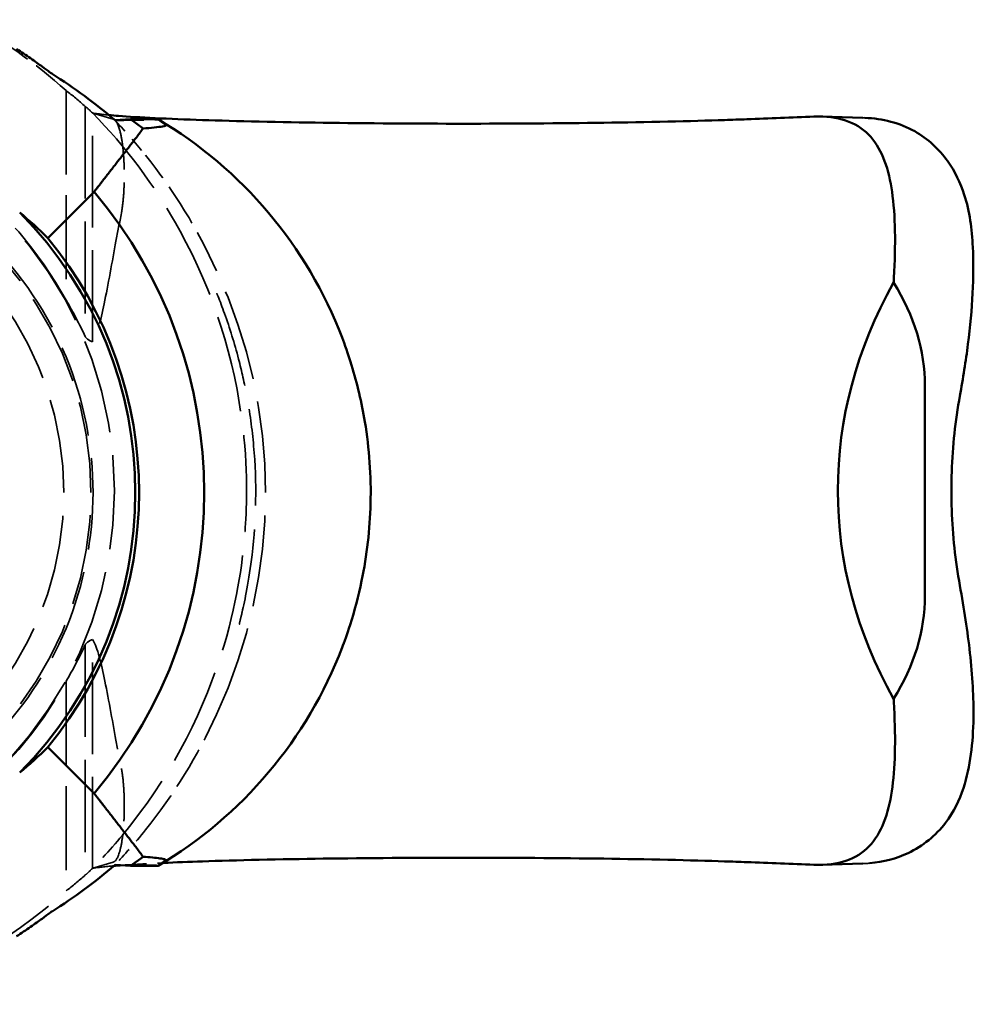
# Model space of a CAD drawing. Header units: millimetres. Extents: x 9 to 113, y 21 to 80.
# Tile 4 of 12: x 52.7 to 61.5, y 21.41 to 30.49. Entities that reach past the tile are written whole.
import ezdxf

# ---------------------------------------------------------------- set-up
doc = ezdxf.new("R2010")
doc.units = ezdxf.units.MM
doc.header["$LTSCALE"] = 0.2
doc.linetypes.add('DASHED', pattern=[0.2068, 0.1655, -0.0413])
doc.layers.add('Arêtes cachées(ISO)', color=7, linetype='DASHED', lineweight=35)
doc.layers.add('Arêtes visibles(ISO)', color=7, linetype='Continuous', lineweight=50)

msp = doc.modelspace()

# ---------------------------------------------------------------- linework, layer by layer
at = {"layer": 'Arêtes cachées(ISO)', "ltscale": 23.373543}
for p, q in [((53.126, 29.8336), (53.126, 27.9001)), ((53.126, 24.3892), (53.126, 22.4558))]:
    msp.add_line(p, q, dxfattribs=at)
at = {"layer": 'Arêtes cachées(ISO)', "ltscale": 25.641628}
for p, q in [((53.3023, 29.6864), (53.3023, 27.5653)), ((53.3023, 24.724), (53.3023, 22.603))]:
    msp.add_line(p, q, dxfattribs=at)
at = {"layer": 'Arêtes cachées(ISO)', "ltscale": 25.520971}
for p, q in [((53.3682, 27.5163), (53.3682, 29.6274)), ((53.3682, 22.6619), (53.3682, 24.773))]:
    msp.add_line(p, q, dxfattribs=at)
at = {"layer": 'Arêtes cachées(ISO)', "ltscale": 19.579063}
msp.add_line((53.3721, 29.6239), (53.561, 29.5678), dxfattribs=at)
at = {"layer": 'Arêtes cachées(ISO)', "ltscale": 1.624306}
for p, q in [((53.5774, 29.5587), (53.5767, 29.5572)), ((53.5767, 22.6973), (53.5774, 22.6958))]:
    msp.add_line(p, q, dxfattribs=at)
at = {"layer": 'Arêtes cachées(ISO)', "ltscale": 4.964785}
for p, q in [((53.9738, 29.5681), (53.9726, 29.5635)), ((53.9726, 22.691), (53.9738, 22.6865))]:
    msp.add_line(p, q, dxfattribs=at)
at = {"layer": 'Arêtes cachées(ISO)', "ltscale": 19.596634}
msp.add_line((53.5611, 22.7216), (53.3721, 22.6654), dxfattribs=at)
at = {"layer": 'Arêtes cachées(ISO)', "ltscale": 10.776331}
msp.add_arc((49.8271, 26.1447), 4.9488, 48.19436, 61.30158, dxfattribs=at)
at = {"layer": 'Arêtes cachées(ISO)', "ltscale": 26.196695}
msp.add_arc((49.9259, 26.1447), 3.6456, 283.37081, 76.62919, dxfattribs=at)
at = {"layer": 'Arêtes cachées(ISO)', "ltscale": 24.587076}
for start, end in [(28.74733, 76.63722), (283.36278, 331.25267)]:
    msp.add_arc((49.9259, 26.1447), 3.65, start, end, dxfattribs=at)
at = {"layer": 'Arêtes cachées(ISO)', "ltscale": 25.272585}
msp.add_arc((50.1053, 26.1273), 3.25, 212.57897, 147.42103, dxfattribs=at)
at = {"layer": 'Arêtes cachées(ISO)', "ltscale": 26.0994}
msp.add_arc((50.1053, 26.1273), 3, 215.68533, 144.31467, dxfattribs=at)
at = {"layer": 'Arêtes cachées(ISO)', "ltscale": 25.511612}
msp.add_arc((50.1053, 26.1273), 4.8587, 335.11437, 24.88563, dxfattribs=at)
at = {"layer": 'Arêtes cachées(ISO)', "ltscale": 25.942202}
msp.add_arc((49.8271, 26.1447), 4.9488, 286.96065, 311.80564, dxfattribs=at)
at = {"layer": 'Arêtes cachées(ISO)', "ltscale": 14.444583}
for start_param, end_param in [(0.849381, 0.897986), (5.385199, 5.433804)]:
    msp.add_ellipse((50.1784, 26.1447), major_axis=(4.7299, 0), ratio=0.997238, start_param=start_param, end_param=end_param, dxfattribs=at)
at = {"layer": 'Arêtes cachées(ISO)', "ltscale": 0.315555}
msp.add_ellipse((50.1784, 26.1447), major_axis=(4.7299, 0), ratio=0.997238, start_param=0.829548, end_param=0.83065, dxfattribs=at)
at = {"layer": 'Arêtes cachées(ISO)', "ltscale": 0.170919}
for centre, major_axis, start_param, end_param in [((49.8271, 24.5889), (0, -6.2254), 2.512885, 2.513056), ((49.8271, 27.7004), (0, 6.2254), 3.77013, 3.770301)]:
    msp.add_ellipse(centre, major_axis=major_axis, ratio=0.96827, start_param=start_param, end_param=end_param, dxfattribs=at)
at = {"layer": 'Arêtes cachées(ISO)', "ltscale": 11.933524}
for centre, major_axis, start_param, end_param in [((49.997, 26.1268), (0.0198, 4.9583), 5.141513, 5.394354), ((49.997, 26.1277), (-0.0198, 4.9583), 4.03042, 4.283261)]:
    msp.add_ellipse(centre, major_axis=major_axis, ratio=0.999749, start_param=start_param, end_param=end_param, dxfattribs=at)
at = {"layer": 'Arêtes cachées(ISO)', "ltscale": 14.727393}
for start_param, end_param in [(0.428147, 0.538709), (5.744477, 5.855038)]:
    msp.add_ellipse((50.1808, 26.1447), major_axis=(3.4312, 0), ratio=0.997238, start_param=start_param, end_param=end_param, dxfattribs=at)
at = {"layer": 'Arêtes cachées(ISO)', "ltscale": 5.40741}
for centre, major_axis, start_param, end_param in [((56.826, 27.5167), (-3.526, 0.0598), 0.037434, 0.198522), ((56.826, 24.7726), (-3.526, -0.0598), 6.084664, 6.245751)]:
    msp.add_ellipse(centre, major_axis=major_axis, ratio=0.084932, start_param=start_param, end_param=end_param, dxfattribs=at)
at = {"layer": 'Arêtes cachées(ISO)', "ltscale": 0.315556}
msp.add_ellipse((50.1784, 26.1447), major_axis=(4.7299, 0), ratio=0.997238, start_param=5.452535, end_param=5.453637, dxfattribs=at)
at = {"layer": 'Arêtes cachées(ISO)', "ltscale": 5.421577}
msp.add_open_spline([(53.3023, 29.6864), (53.3094, 29.6819), (53.3319, 29.6626), (53.3682, 29.6274)], degree=3, dxfattribs=at)
at = {"layer": 'Arêtes cachées(ISO)', "ltscale": 5.163343}
msp.add_open_spline([(53.3712, 29.6246), (53.4109, 29.6184), (53.4616, 29.6122), (53.5219, 29.6064)], degree=3, dxfattribs=at)
at = {"layer": 'Arêtes cachées(ISO)', "ltscale": 26.915783}
msp.add_open_spline([(53.3712, 29.6246), (53.6677, 29.3213), (53.9458, 28.9596), (54.482, 27.9805), (54.6819, 27.3626), (54.8075, 26.2764), (54.7886, 25.9475), (54.7579, 25.5377), (54.7156, 25.1698), (54.4048, 24.1269), (54.1164, 23.5686), (53.617, 22.9299), (53.4956, 22.7921), (53.3712, 22.6648)], degree=3, knots=[-2.0250991, -2.0250991, -2.0250991, -2.0250991, -1.9377722, -1.9377722, -1.823611, -1.823611, -1.7453353, -1.7453353, -1.6427896, -1.6427896, -1.5062025, -1.5062025, -1.4647162, -1.4647162, -1.4647162, -1.4647162], dxfattribs=at)
at = {"layer": 'Arêtes cachées(ISO)', "ltscale": 14.679929}
msp.add_open_spline([(53.561, 29.5678), (53.5838, 29.561), (53.6035, 29.5274), (53.6319, 29.4304), (53.6398, 29.3813), (53.6508, 29.2995), (53.6553, 29.2514), (53.6612, 29.1512), (53.6621, 29.1077), (53.6628, 29.0322), (53.6621, 28.9906), (53.6595, 28.9197), (53.6573, 28.8767), (53.6485, 28.7836), (53.6428, 28.7415), (53.6372, 28.7043)], degree=3, knots=[0, 0, 0, 0, 0.0586483, 0.0586483, 0.1065248, 0.1065248, 0.1617742, 0.1617742, 0.2171069, 0.2171069, 0.285908, 0.285908, 0.3391868, 0.3391868, 0.3904459, 0.3904459, 0.3904459, 0.3904459], dxfattribs=at)
at = {"layer": 'Arêtes cachées(ISO)', "ltscale": 8.035375}
msp.add_open_spline([(53.5767, 29.5572), (53.5983, 29.5574), (53.6194, 29.5576), (53.7378, 29.5587), (53.8282, 29.5597), (53.9163, 29.5612), (53.9376, 29.5617), (53.965, 29.5626), (53.9724, 29.5631), (53.9726, 29.5635)], degree=3, knots=[0.05309291, 0.05309291, 0.05309291, 0.05309291, 0.06182494, 0.06182494, 0.10369082, 0.10369082, 0.12112443, 0.12112443, 0.13677795, 0.13677795, 0.13677795, 0.13677795], dxfattribs=at)
at = {"layer": 'Arêtes cachées(ISO)', "ltscale": 4.086226}
msp.add_open_spline([(53.5767, 29.5572), (53.5856, 29.5479), (53.5946, 29.5384), (53.6899, 29.437), (53.7769, 29.3373), (53.8578, 29.2368)], degree=3, knots=[0.07261155, 0.07261155, 0.07261155, 0.07261155, 0.07577935, 0.07577935, 0.10574062, 0.10574062, 0.10574062, 0.10574062], dxfattribs=at)
at = {"layer": 'Arêtes cachées(ISO)', "ltscale": 0.008402}
msp.add_open_spline([(60.4677, 29.582), (60.4679, 29.582), (60.4681, 29.582), (60.4683, 29.582)], degree=3, dxfattribs=at)
at = {"layer": 'Arêtes cachées(ISO)', "ltscale": 0.259975}
msp.add_open_spline([(60.4677, 29.582), (60.475, 29.5818), (60.4822, 29.5815), (60.4895, 29.5812)], degree=3, dxfattribs=at)
at = {"layer": 'Arêtes cachées(ISO)', "ltscale": 25.552065}
msp.add_open_spline([(47.6409, 23.9782), (47.6904, 23.9217), (47.7412, 23.8672), (48.0835, 23.5248), (48.4512, 23.2732), (49.2568, 22.9395), (49.6947, 22.8574), (50.5158, 22.8575), (50.9537, 22.9395), (51.7593, 23.2733), (52.127, 23.5249), (52.7075, 24.1056), (52.9591, 24.4732), (53.2927, 25.2788), (53.3748, 25.7167), (53.3748, 26.5378), (53.2927, 26.9757), (52.9591, 27.7813), (52.7075, 28.149), (52.127, 28.7296), (51.7593, 28.9813), (50.9537, 29.315), (50.5158, 29.3971), (49.6947, 29.3971), (49.2568, 29.315), (48.4512, 28.9813), (48.0835, 28.7297), (47.7412, 28.3874), (47.6904, 28.3328), (47.6409, 28.2763)], degree=3, knots=[0.224268, 0.224268, 0.224268, 0.224268, 0.246339, 0.246339, 0.369507, 0.369507, 0.492675, 0.492675, 0.615846, 0.615846, 0.739016, 0.739016, 0.86218, 0.86218, 0.985345, 0.985345, 1.108509, 1.108509, 1.231674, 1.231674, 1.354844, 1.354844, 1.478014, 1.478014, 1.601183, 1.601183, 1.724351, 1.724351, 1.746422, 1.746422, 1.746422, 1.746422], dxfattribs=at)
at = {"layer": 'Arêtes cachées(ISO)', "ltscale": 31.418875}
msp.add_open_spline([(53.6372, 28.7043), (53.6185, 28.6157), (53.6017, 28.5278), (53.5521, 28.2619), (53.5119, 28.0364), (53.445, 27.713), (53.4058, 27.5584), (53.3682, 27.5163)], degree=3, knots=[4.4532103, 4.4532103, 4.4532103, 4.4532103, 4.5006621, 4.5006621, 4.6035692, 4.6035692, 4.6982411, 4.6982411, 4.6982411, 4.6982411], dxfattribs=at)
at = {"layer": 'Arêtes cachées(ISO)', "ltscale": 26.896732}
msp.add_open_spline([(54.7288, 24.9151), (54.7226, 24.9165), (54.7225, 24.9164), (54.7225, 24.9162), (54.7225, 24.9162), (54.7225, 24.9163), (54.7226, 24.9166), (54.7228, 24.9176), (54.7231, 24.9187), (54.7241, 24.9229), (54.7254, 24.9282), (54.7328, 24.9578), (54.7421, 24.9963), (54.7732, 25.1314), (54.8127, 25.3171), (54.8795, 25.8847), (54.8845, 26.2226), (54.8412, 26.7119), (54.8198, 26.8675), (54.77, 27.1348), (54.7451, 27.2465), (54.6788, 27.5013), (54.6345, 27.644), (54.5442, 27.8958), (54.5054, 27.99), (54.471, 28.0708), (54.4613, 28.0931), (54.4521, 28.114), (54.4498, 28.1193), (54.4476, 28.1243), (54.4471, 28.1256), (54.4466, 28.1267), (54.4465, 28.127), (54.4464, 28.1273), (54.4464, 28.1273), (54.4438, 28.1331)], degree=3, knots=[-0.1584678, -0.1584678, -0.1584678, -0.1584678, -0.1581944, -0.1581944, -0.1579245, -0.1579245, -0.1574221, -0.1574221, -0.1565696, -0.1565696, -0.154072, -0.154072, -0.1461364, -0.1461364, -0.1168522, -0.1168522, -0.0758751, -0.0758751, -0.0566886, -0.0566886, -0.042522, -0.042522, -0.0243956, -0.0243956, -0.008628, -0.008628, -0.0033976, -0.0033976, -0.0014766, -0.0014766, -0.0006964, -0.0006964, -0.0003438, -0.0003438, -0.0000509, -0.0000509, -0.0000509, -0.0000509], dxfattribs=at)
at = {"layer": 'Arêtes cachées(ISO)', "ltscale": 0.009132}
msp.add_open_spline([(61.3641, 27.0182), (61.3641, 27.0179), (61.364, 27.0176), (61.3639, 27.0173)], degree=3, dxfattribs=at)
at = {"layer": 'Arêtes cachées(ISO)', "ltscale": 31.413904}
msp.add_open_spline([(53.3682, 24.773), (53.4058, 24.7309), (53.445, 24.5763), (53.5119, 24.253), (53.5521, 24.0275), (53.6017, 23.7615), (53.6185, 23.6737), (53.6362, 23.5851)], degree=3, knots=[2.3725982, 2.3725982, 2.3725982, 2.3725982, 2.46727, 2.46727, 2.5701772, 2.5701772, 2.6176174, 2.6176174, 2.6176174, 2.6176174], dxfattribs=at)
at = {"layer": 'Arêtes cachées(ISO)', "ltscale": 14.698013}
msp.add_open_spline([(53.6362, 23.5851), (53.6411, 23.557), (53.6466, 23.5281), (53.6564, 23.423), (53.6591, 23.3834), (53.6627, 23.2923), (53.6629, 23.2508), (53.6623, 23.1723), (53.6607, 23.1282), (53.6562, 23.0507), (53.6524, 23.0003), (53.6387, 22.8981), (53.6303, 22.8547), (53.6018, 22.7541), (53.581, 22.7275), (53.5611, 22.7216)], degree=3, knots=[0.00011069, 0.00011069, 0.00011069, 0.00011069, 0.01641884, 0.01641884, 0.024697, 0.024697, 0.03396019, 0.03396019, 0.04692542, 0.04692542, 0.05842994, 0.05842994, 0.06884642, 0.06884642, 0.08798629, 0.08798629, 0.08798629, 0.08798629], dxfattribs=at)
at = {"layer": 'Arêtes cachées(ISO)', "ltscale": 4.086212}
msp.add_open_spline([(53.8578, 23.0177), (53.7569, 22.8924), (53.6616, 22.7863), (53.5767, 22.6973)], degree=3, dxfattribs=at)
at = {"layer": 'Arêtes cachées(ISO)', "ltscale": 6.36927}
msp.add_open_spline([(53.3712, 22.6648), (53.4205, 22.6725), (53.4868, 22.6802), (53.5675, 22.6871)], degree=3, dxfattribs=at)
at = {"layer": 'Arêtes cachées(ISO)', "ltscale": 8.035384}
msp.add_open_spline([(53.9726, 22.691), (53.9724, 22.6917), (53.9559, 22.6924), (53.8871, 22.694), (53.8198, 22.6949), (53.6933, 22.6963), (53.6372, 22.6968), (53.5767, 22.6973)], degree=3, knots=[0.00000001, 0.00000001, 0.00000001, 0.00000001, 0.02346981, 0.02346981, 0.05968499, 0.05968499, 0.08328254, 0.08328254, 0.08328254, 0.08328254], dxfattribs=at)
at = {"layer": 'Arêtes cachées(ISO)', "ltscale": 7.134901}
msp.add_open_spline([(53.6319, 22.6922), (53.7332, 22.6997), (53.8697, 22.7074), (54.0233, 22.7145)], degree=3, dxfattribs=at)
at = {"layer": 'Arêtes cachées(ISO)', "ltscale": 0.837303}
msp.add_open_spline([(60.534, 22.7116), (60.524, 22.7107), (60.5141, 22.7099), (60.4906, 22.7084), (60.4771, 22.7078), (60.4635, 22.7074)], degree=3, knots=[0.378949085, 0.378949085, 0.378949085, 0.378949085, 0.382690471, 0.382690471, 0.38774296, 0.38774296, 0.38774296, 0.38774296], dxfattribs=at)
at = {"layer": 'Arêtes cachées(ISO)', "ltscale": 0.070405}
msp.add_open_spline([(60.4682, 22.7076), (60.4666, 22.7075), (60.4651, 22.7075), (60.4635, 22.7074)], degree=3, dxfattribs=at)
at = {"layer": 'Arêtes cachées(ISO)', "ltscale": 5.421535}
msp.add_open_spline([(53.3682, 22.6619), (53.332, 22.6268), (53.3094, 22.6074), (53.3023, 22.603)], degree=3, dxfattribs=at)
at = {"layer": 'Arêtes visibles(ISO)'}
for p, q in [((60.0926, 29.593), (60.4683, 29.582)), ((53.7193, 29.5681), (53.5774, 29.5587)), ((53.7193, 29.5681), (53.9738, 29.5681)), ((53.8352, 29.4828), (53.7193, 29.5681)), ((52.9583, 28.4731), (53.3843, 28.8991)), ((61.0423, 27.1112), (61.0423, 25.1782)), ((52.9583, 23.7815), (53.3843, 23.3555)), ((53.5774, 22.6958), (53.7193, 22.6865)), ((53.7193, 22.6865), (53.8352, 22.7717)), ((53.7193, 22.6865), (53.9738, 22.6865)), ((60.4682, 22.7074), (60.0926, 22.6964))]:
    msp.add_line(p, q, dxfattribs=at)
for centre, radius, start, end in [((51.934, 26.1273), 4, 20.92546, 59.33925), ((50.1053, 26.1273), 4.2936, 319.79201, 40.20799), ((50.1053, 26.1273), 3.6587, 315.13666, 44.86334), ((50.1053, 26.1273), 3.6936, 320.57273, 39.42727), ((51.934, 26.1273), 4, 300.66075, 339.07454)]:
    msp.add_arc(centre, radius, start, end, dxfattribs=at)
for centre, major_axis, ratio, start_param, end_param in [((50.3491, 25.7747), (3.5346, -3.5346), 0.995013, 1.649501, 1.793954), ((-18.3522, 26.1447), (117.0259, 4.856), 0.00225, 0.836909, 0.844003), ((51.934, 26.7142), (0, 3.5248), 0.986038, 5.6308, 5.655959), ((50.3658, 25.8667), (2.6125, -2.6125), 0.995013, 1.573461, 1.668337), ((66.5872, 26.1447), (6.3483, 0), 0.766044, 2.736292, 3.546893), ((57.153, 27.1781), (3.8886, -0.1139), 0.642626, 0.018828, 0.406793), ((57.153, 25.1113), (-3.8886, -0.1139), 0.642626, 2.7348, 3.122765), ((50.3658, 26.3879), (-2.6125, -2.6125), 0.995013, 1.473255, 1.568131), ((50.3491, 26.4798), (3.5346, 3.5346), 0.995013, 4.489231, 4.633684), ((51.934, 25.5403), (0, 3.5248), 0.986038, 3.768819, 3.793978), ((-18.3522, 26.1447), (-117.0259, 4.856), 0.00225, 2.297589, 2.304684)]:
    msp.add_ellipse(centre, major_axis=major_axis, ratio=ratio, start_param=start_param, end_param=end_param, dxfattribs=at)
for points, knots in [([(52.6695, 30.2164), (52.6697, 30.2163), (52.6699, 30.2161), (52.7123, 30.1884), (52.757, 30.1583), (52.8385, 30.1017), (52.8753, 30.0753), (52.9326, 30.0336), (52.9571, 30.0154), (52.9859, 29.9942), (52.9936, 29.9887), (52.9967, 29.9867)], [0.06032525, 0.06032525, 0.06032525, 0.06032525, 0.06039742, 0.06039742, 0.0755325, 0.0755325, 0.09066758, 0.09066758, 0.1055342, 0.1055342, 0.11695696, 0.11695696, 0.11695696, 0.11695696]), ([(53.5219, 29.6064), (53.5495, 29.6037), (53.5791, 29.6012), (53.7844, 29.5853), (54.0771, 29.5709), (54.685, 29.5506), (55.1071, 29.5412), (55.8821, 29.5303), (56.3727, 29.527), (57.2054, 29.527), (57.6959, 29.5303), (58.4709, 29.5412), (58.893, 29.5506), (59.2645, 29.563), (59.3328, 29.5655), (59.4006, 29.5682)], [-1.4347878, -1.4347878, -1.4347878, -1.4347878, -1.4118367, -1.4118367, -1.2851801, -1.2851801, -1.1596856, -1.1596856, -1.0347815, -1.0347815, -0.9098773, -0.9098773, -0.7843829, -0.7843829, -0.7557933, -0.7557933, -0.7557933, -0.7557933]), ([(60.0191, 29.5926), (60.0339, 29.5931), (60.0484, 29.5934), (60.0627, 29.5934), (60.2725, 29.5934), (60.4349, 29.528), (60.6514, 29.2826), (60.7096, 29.1024), (60.7699, 28.6856), (60.7736, 28.4139), (60.7551, 28.092), (60.7542, 28.0771), (60.7532, 28.0622)], [1.5530611, 1.5530611, 1.5530611, 1.5530611, 1.5597348, 1.5597348, 1.5597348, 1.6576484, 1.6576484, 1.755562, 1.755562, 1.8578081, 1.8578081, 1.8627349, 1.8627349, 1.8627349, 1.8627349]), ([(54.0439, 29.5151), (54.0496, 29.5107), (54.0377, 29.5063), (53.9759, 29.4949), (53.9063, 29.4883), (53.8352, 29.4828)], [0, 0, 0, 0, 0.02533393, 0.02533393, 0.06760857, 0.06760857, 0.06760857, 0.06760857]), ([(60.4895, 29.5812), (60.6506, 29.5736), (60.8106, 29.5338), (61.0692, 29.389), (61.1737, 29.291), (61.3192, 29.0877), (61.3699, 28.9809), (61.4541, 28.7183), (61.4752, 28.5569), (61.4971, 28.124), (61.4796, 27.8207), (61.4187, 27.3409), (61.3936, 27.1802), (61.3641, 27.0182)], [0.0027296, 0.0027296, 0.0027296, 0.0027296, 0.0633842, 0.0633842, 0.1167124, 0.1167124, 0.1646605, 0.1646605, 0.2315189, 0.2315189, 0.3371367, 0.3371367, 0.3870169, 0.3870169, 0.3870169, 0.3870169]), ([(55.6702, 27.5559), (55.6929, 27.4965), (55.7243, 27.4103), (55.8098, 27.1317), (55.8508, 26.9577), (55.9212, 26.5315), (55.9387, 26.2796), (55.9264, 25.7875), (55.8989, 25.5489), (55.8216, 25.1759), (55.786, 25.0406), (55.7156, 24.8204), (55.6897, 24.7497), (55.6702, 24.6987)], [0, 0, 0, 0, 0.0190749, 0.0190749, 0.0492253, 0.0492253, 0.0914929, 0.0914929, 0.1317136, 0.1317136, 0.155361, 0.155361, 0.1708997, 0.1708997, 0.1708997, 0.1708997]), ([(61.364, 27.0173), (61.3432, 26.9033), (61.3266, 26.7879), (61.3015, 26.5554), (61.2931, 26.4383), (61.2847, 26.2035), (61.2847, 26.0858), (61.2931, 25.8511), (61.3015, 25.7339), (61.3266, 25.5015), (61.3432, 25.3861), (61.364, 25.2721)], [1.3375855, 1.3375855, 1.3375855, 1.3375855, 1.4308698, 1.4308698, 1.5241542, 1.5241542, 1.6174385, 1.6174385, 1.7107228, 1.7107228, 1.8040071, 1.8040071, 1.8040071, 1.8040071]), ([(61.3639, 25.2721), (61.4028, 25.0583), (61.4352, 24.8465), (61.48, 24.4372), (61.4918, 24.2372), (61.4855, 23.8174), (61.4621, 23.6059), (61.3607, 23.2942), (61.3073, 23.1825), (61.1423, 22.9669), (61.0218, 22.8692), (60.7795, 22.7543), (60.6584, 22.7227), (60.534, 22.7116)], [0, 0, 0, 0, 0.0658735, 0.0658735, 0.1361425, 0.1361425, 0.2253671, 0.2253671, 0.2739126, 0.2739126, 0.3320919, 0.3320919, 0.3789491, 0.3789491, 0.3789491, 0.3789491]), ([(60.7532, 24.2272), (60.7538, 24.2177), (60.7544, 24.2082), (60.7731, 23.8959), (60.7706, 23.6269), (60.7144, 23.204), (60.6573, 23.0178), (60.4406, 22.7639), (60.2767, 22.6959), (60.0627, 22.6959), (60.0484, 22.6959), (60.0339, 22.6962), (60.0191, 22.6968)], [-0.3031888, -0.3031888, -0.3031888, -0.3031888, -0.3000574, -0.3000574, -0.199733, -0.199733, -0.0998665, -0.0998665, 0, 0, 0, 0.0066738, 0.0066738, 0.0066738, 0.0066738]), ([(53.5675, 22.6871), (53.5814, 22.6883), (53.5958, 22.6895), (53.6175, 22.6911), (53.6246, 22.6917), (53.6319, 22.6922)], [1.68172851, 1.68172851, 1.68172851, 1.68172851, 1.69250777, 1.69250777, 1.69754395, 1.69754395, 1.69754395, 1.69754395]), ([(53.8352, 22.7717), (53.8981, 22.7668), (53.9533, 22.7616), (54.0113, 22.7534), (54.0268, 22.7505), (54.0443, 22.7448), (54.0474, 22.7421), (54.0439, 22.7394)], [0.00921662, 0.00921662, 0.00921662, 0.00921662, 0.04245942, 0.04245942, 0.05975577, 0.05975577, 0.07533485, 0.07533485, 0.07533485, 0.07533485]), ([(54.0233, 22.7145), (54.1362, 22.7197), (54.2583, 22.7245), (54.685, 22.7387), (55.1071, 22.7482), (55.8821, 22.759), (56.3727, 22.7623), (56.789, 22.7623), (57.2054, 22.7623), (57.6959, 22.759), (58.4709, 22.7482), (58.893, 22.7387), (59.2645, 22.7263), (59.3328, 22.7238), (59.4006, 22.7212)], [1.7676554, 1.7676554, 1.7676554, 1.7676554, 1.8191644, 1.8191644, 1.9446588, 1.9446588, 2.069563, 2.069563, 2.069563, 2.1944671, 2.1944671, 2.3199616, 2.3199616, 2.3485511, 2.3485511, 2.3485511, 2.3485511]), ([(52.9967, 22.2678), (52.9936, 22.2658), (52.9859, 22.2603), (52.9571, 22.2391), (52.9326, 22.2209), (52.8753, 22.1793), (52.8385, 22.1528), (52.757, 22.0963), (52.7123, 22.0661), (52.6699, 22.0384), (52.6697, 22.0383), (52.6695, 22.0381)], [0.00344386, 0.00344386, 0.00344386, 0.00344386, 0.01486662, 0.01486662, 0.02973324, 0.02973324, 0.04486832, 0.04486832, 0.0600034, 0.0600034, 0.06007557, 0.06007557, 0.06007557, 0.06007557])]:
    msp.add_open_spline(points, degree=3, knots=knots, dxfattribs=at)
for points in [[(53.8352, 29.4828), (53.8183, 29.4585), (53.7979, 29.4311), (53.7745, 29.401)], [(61.3639, 27.0173), (61.3639, 27.0173), (61.3639, 27.0173), (61.3639, 27.0173)], [(61.3639, 25.2721), (61.3639, 25.2721), (61.3639, 25.2721), (61.3639, 25.2721)], [(53.7745, 22.8535), (53.7979, 22.8234), (53.8183, 22.796), (53.8352, 22.7717)]]:
    msp.add_open_spline(points, degree=3, dxfattribs=at)
for points, weights in [([(53.3843, 28.8991), (53.5666, 29.1334), (53.7745, 29.401)], [1.04872595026, 1.06531029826, 1.07724845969]), ([(53.3843, 23.3555), (53.5666, 23.1212), (53.7745, 22.8535)], [1.04872595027, 1.06531029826, 1.07724845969])]:
    msp.add_rational_spline(points, weights, degree=2, dxfattribs=at)

doc.saveas('drawing.dxf')
